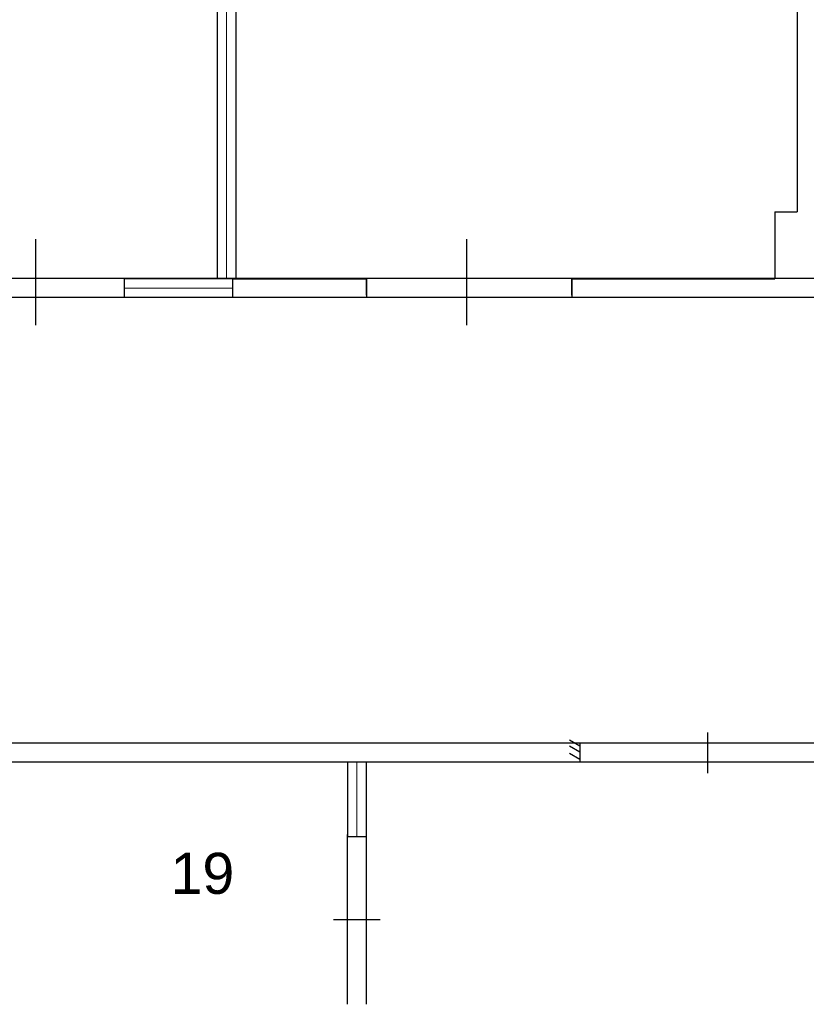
# Model space of a CAD drawing. Header units: millimetres. Extents: x -1662057 to -197461, y -941126 to 63888.
# Tile 71 of 209: x -1618175 to -1613958, y -447558 to -442281. Entities that reach past the tile are written whole.
import ezdxf

# ---------------------------------------------------------------- set-up
doc = ezdxf.new("R2010")
doc.units = ezdxf.units.MM
doc.layers.get('0').update_dxf_attribs({"linetype": 'CONTINUOUS'})
for name, color, linetype, lineweight in [('1_eksplikacija', 8, 'CONTINUOUS', 15), ('1_ESOSAS_SIENAS', 7, 'CONTINUOUS', 30), ('1_PROJ_SIENAS', 6, 'CONTINUOUS', 25)]:
    doc.layers.add(name, color=color, linetype=linetype, lineweight=lineweight)
doc.styles.add('PBL', font='arial.ttf')
doc.linetypes.add('BATTING', pattern='A,0.00254,-2.54,[134,ltypeshp.shx,S=2.54,R=0,X=-2.54,Y=0],-5.08,[134,ltypeshp.shx,S=2.54,R=180,X=2.54,Y=0],-2.54', length=10.16254)

msp = doc.modelspace()

# ---------------------------------------------------------------- linework, layer by layer
at = {"color": 18, "true_color": 0x000000}
for p, q in [((-1618090.57511, -443456.51035), (-1618090.57511, -443917.31945)), ((-1615779.83913, -443456.51035), (-1615779.83913, -443917.31945)), ((-1614486.83618, -446319.70325), (-1614486.83618, -446101.37843)), ((-1615174.71649, -446156.6572), (-1599549.70782, -446156.6572)), ((-1615174.71649, -446257.83841), (-1599549.70782, -446257.83841)), ((-1616418.24514, -447558.36889), (-1616418.24514, -446649.04364)), ((-1616315.24579, -447558.36889), (-1616315.24579, -446649.04364))]:
    msp.add_line(p, q, dxfattribs=at)
for points in [[(-1618715.1461, -443665.69575), (-1561158.40673, -443665.69575)], [(-1618715.1461, -443768.51426), (-1561158.40673, -443768.51426)], [(-1616492.84123, -447104.43016), (-1616243.14986, -447104.43016)]]:
    msp.add_lwpolyline(points, dxfattribs=at)
at = {"layer": '1_ESOSAS_SIENAS', "color": 0}
for p, q in [((-1614007.7028, -437249.28787), (-1614007.7028, -443309.98787)), ((-1614127.5728, -443309.98787), (-1614127.5728, -443669.78787)), ((-1614127.5728, -443309.98787), (-1614007.7028, -443309.98787)), ((-1617034.3928, -443669.78787), (-1616315.1328, -443669.78787)), ((-1616315.1328, -443669.78787), (-1616315.1328, -443768.58787)), ((-1615215.1328, -443669.78787), (-1614127.5728, -443669.78787)), ((-1615215.1328, -443669.78787), (-1615215.1328, -443768.58787)), ((-1617034.3928, -443768.58787), (-1616315.1328, -443768.58787)), ((-1615215.1328, -443768.58787), (-1613256.2728, -443768.58787)), ((-1618258.6728, -446156.88787), (-1615171.3328, -446156.88787)), ((-1618258.6728, -446259.28787), (-1615171.3328, -446259.28787))]:
    msp.add_line(p, q, dxfattribs=at)
at = {"layer": '1_PROJ_SIENAS', "color": 18, "linetype": 'ByBlock', "true_color": 0x000000}
for p, q in [((-1617116.7128, -437249.28787), (-1617116.7128, -443669.78787)), ((-1617016.7128, -437249.28787), (-1617016.7128, -443669.78787)), ((-1617034.3928, -443669.78787), (-1617615.1328, -443669.78787)), ((-1617034.3928, -443669.78787), (-1617034.3928, -443768.58787)), ((-1617615.1328, -443768.58787), (-1617034.3928, -443768.58787)), ((-1615227.07168, -446140.23147), (-1615171.3328, -446172.41233)), ((-1615227.07168, -446173.7304), (-1615171.3328, -446205.91125)), ((-1615171.3328, -446156.88787), (-1615171.3328, -446259.28787)), ((-1615227.07168, -446212.90702), (-1615171.3328, -446245.08787)), ((-1616416.7128, -446259.28787), (-1616416.7128, -446659.28787)), ((-1616316.7128, -446259.28787), (-1616316.7128, -446659.28787)), ((-1616416.7128, -446659.28787), (-1616316.7128, -446659.28787))]:
    msp.add_line(p, q, dxfattribs=at)
at = {"layer": '1_PROJ_SIENAS', "color": 8, "linetype": 'BATTING', "lineweight": 0, "ltscale": 3}
for p, q in [((-1617066.7128, -437249.28787), (-1617066.7128, -443669.78787)), ((-1617615.1328, -443719.18787), (-1617034.3928, -443719.18787))]:
    msp.add_line(p, q, dxfattribs=at)
at = {"layer": '1_PROJ_SIENAS', "linetype": 'ByBlock'}
for p, q in [((-1617615.1328, -443669.78787), (-1617615.1328, -443768.58787)), ((-1616315.1328, -443757.98787), (-1616315.1328, -443669.78787)), ((-1615215.1328, -443757.98787), (-1615215.1328, -443669.78787)), ((-1616416.7128, -446259.28787), (-1616316.7128, -446259.28787))]:
    msp.add_line(p, q, dxfattribs=at)
at = {"layer": '1_PROJ_SIENAS', "color": 18, "linetype": 'BATTING', "lineweight": 0, "ltscale": 3, "true_color": 0x000000}
msp.add_line((-1616366.7128, -446259.28787), (-1616366.7128, -446659.28787), dxfattribs=at)

# ---------------------------------------------------------------- texts
at = {"layer": '1_eksplikacija', "linetype": 'ByBlock', "style": 'PBL'}
msp.add_text('19', height=220, dxfattribs=at).set_placement((-1617366.32821, -446966.21835))

doc.saveas('drawing.dxf')
